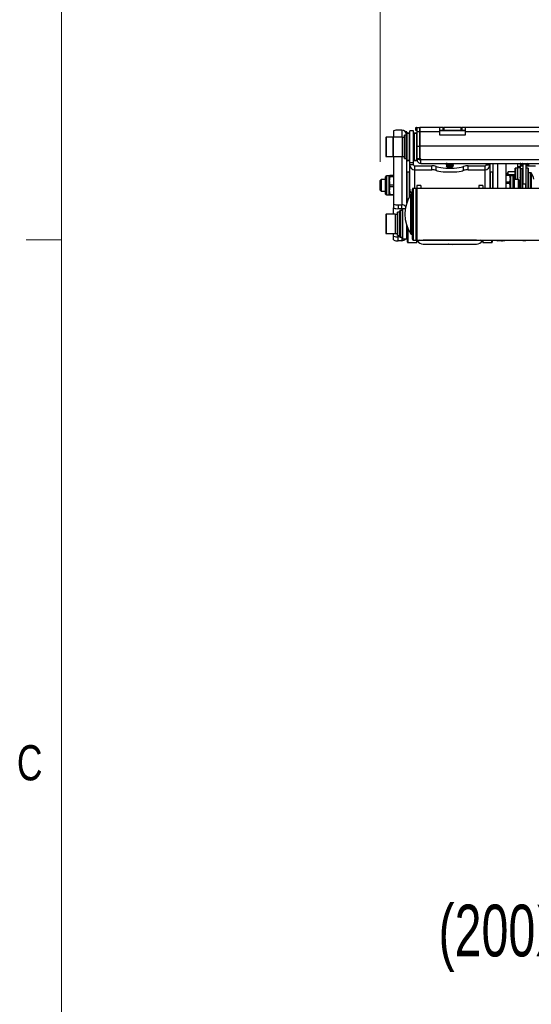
# Model space of a CAD drawing. Header units: inches. Extents: x 5 to 165, y 3 to 108.
# Tile 35 of 139: x 5 to 19, y 61 to 87. Entities that reach past the tile are written whole.
import ezdxf

# ---------------------------------------------------------------- set-up
doc = ezdxf.new("R2010")
doc.units = ezdxf.units.IN
doc.header["$LTSCALE"] = 10
doc.header["$MEASUREMENT"] = 0
doc.styles.add('SLDTEXTSTYLE0', font='TXT', dxfattribs={"width": 0.75})
doc.styles.add('SLDTEXTSTYLE2', font='TXT', dxfattribs={"width": 0.698276})
doc.dimstyles.new('SLDDIMSTYLE0', dxfattribs={"dimtxt": 1.377953, "dimasz": 1.56, "dimexe": 0, "dimexo": 0.0625, "dimgap": 0.344488, "dimtad": 0, "dimtih": 1, "dimtoh": 1, "dimrnd": 1e-09, "dimzin": 4, "dimdsep": 46, "dimtxsty": 'SLDTEXTSTYLE0', "dimsah": 1, "dimcen": 0.09, "dimadec": 0, "dimazin": 1, "dimtfac": 1, "dimtofl": 0, "dimtmove": 0, "dimatfit": 3, "dimfxl": 1, "dimfrac": 2, "dimtolj": 1, "dimtzin": 12, "dimarcsym": 0})

# ---------------------------------------------------------------- blocks, each defined once
blk = doc.blocks.new('_D_3')
at = {"color": 216, "linetype": 'Continuous', "lineweight": 18, "true_color": 0x800080}
for p, q in [((14.743, 83.696), (14.743, 92.565)), ((43.642, 83.696), (43.642, 92.565)), ((14.743, 91.315), (24.969, 91.315)), ((26.597, 91.304), (26.178, 91.304)), ((26.178, 91.304), (26.178, 89.117)), ((32.197, 91.304), (32.617, 91.304)), ((32.617, 91.304), (32.617, 89.117)), ((43.642, 91.315), (33.826, 91.315)), ((26.178, 89.117), (26.597, 89.117)), ((32.617, 89.117), (32.197, 89.117))]:
    blk.add_line(p, q, dxfattribs=at)
for points in [[(14.743, 91.315), (16.303, 91.055), (16.303, 91.575)], [(43.642, 91.315), (42.082, 91.575), (42.082, 91.055)]]:
    blk.add_solid(points, dxfattribs=at)
at = {"color": 216, "linetype": 'Continuous', "lineweight": 18, "true_color": 0x800080, "char_height": 1.378, "attachment_point": 1, "style": 'SLDTEXTSTYLE0'}
for s, insert in [('28.90', (27.106, 93.36)), ('734.03', (26.597, 90.893))]:
    blk.add_mtext(s, dxfattribs=dict(at, insert=insert))

msp = doc.modelspace()

# ---------------------------------------------------------------- linework, layer by layer
at = {"color": 7, "linetype": 'Continuous', "lineweight": 18}
for p, q in [((6.262516, 106.420732), (6.262516, 3.920732)), ((5.322708, 81.622008), (6.262516, 81.622008))]:
    msp.add_line(p, q, dxfattribs=at)
at = {"color": 7, "linetype": 'Continuous', "lineweight": 25}
for p, q in [((15.100673, 84.520345), (15.100673, 84.34952)), ((15.316673, 84.540361), (15.225673, 84.540361)), ((15.448673, 84.404364), (15.389673, 84.404364)), ((15.450673, 84.493614), (15.418894, 84.493614)), ((15.450673, 84.443114), (15.450673, 84.493614)), ((15.450673, 83.744114), (15.450673, 84.443114)), ((15.525673, 84.448114), (15.455673, 84.448114)), ((15.463673, 84.448114), (15.463673, 84.46357)), ((15.468717, 84.46857), (15.530673, 84.468029)), ((15.634673, 84.518614), (15.530673, 84.518614)), ((15.530673, 83.674098), (15.530673, 84.518614)), ((15.634673, 83.674098), (15.634673, 84.518614)), ((15.634673, 84.467122), (15.718717, 84.466388)), ((15.643673, 83.744114), (15.643673, 84.443114)), ((15.718673, 84.448114), (15.648673, 84.448114)), ((15.692673, 84.532614), (15.692673, 84.606614)), ((15.692673, 84.606614), (15.712673, 84.606614)), ((15.712673, 84.532614), (15.692673, 84.532614)), ((15.712673, 84.606614), (15.712673, 84.532614)), ((15.723673, 84.606614), (15.712673, 84.606614)), ((15.723673, 84.532614), (15.712673, 84.532614)), ((15.723673, 84.606614), (15.723673, 84.506614)), ((15.723673, 84.606614), (15.797673, 84.606614)), ((15.723673, 84.506614), (15.723673, 84.116614)), ((15.723673, 84.506614), (15.797673, 84.506614)), ((15.797673, 84.606614), (15.797673, 84.506614)), ((15.802673, 84.606614), (15.797673, 84.606614)), ((15.802673, 84.532614), (15.797673, 84.532614)), ((15.802673, 84.527565), (15.797673, 84.526193)), ((15.797673, 84.506614), (15.797673, 84.116614)), ((15.802673, 84.502614), (15.802673, 84.606614)), ((16.318673, 84.606614), (15.802673, 84.606614)), ((15.802673, 84.502614), (16.318673, 84.502614)), ((15.802673, 84.116614), (15.802673, 84.502614)), ((16.318673, 84.606614), (16.318673, 84.502614)), ((16.418673, 84.606614), (16.318673, 84.606614)), ((16.418673, 84.532614), (16.318673, 84.532614)), ((16.318673, 84.531614), (17.018673, 84.531614)), ((16.318673, 84.502614), (16.318673, 84.416614)), ((16.318673, 84.416614), (17.018673, 84.416614)), ((16.418673, 84.532614), (16.418673, 84.606614)), ((16.418673, 84.606614), (16.438673, 84.606614)), ((16.438673, 84.532614), (16.418673, 84.532614)), ((16.438673, 84.606614), (16.438673, 84.532614)), ((16.898673, 84.606614), (16.438673, 84.606614)), ((16.898673, 84.532614), (16.438673, 84.532614)), ((16.898673, 84.532614), (16.898673, 84.606614)), ((16.898673, 84.606614), (16.918673, 84.606614)), ((16.918673, 84.532614), (16.898673, 84.532614)), ((16.918673, 84.606614), (16.918673, 84.532614)), ((17.018673, 84.606614), (16.918673, 84.606614)), ((17.018673, 84.532614), (16.918673, 84.532614)), ((17.018673, 84.502614), (17.018673, 84.606614)), ((19.318673, 84.606614), (17.018673, 84.606614)), ((17.018673, 84.416614), (17.018673, 84.502614)), ((17.018673, 84.502614), (19.318673, 84.502614)), ((14.895799, 84.33952), (14.895799, 83.847709)), ((15.089799, 84.34952), (14.905799, 84.34952)), ((15.079799, 84.33952), (15.079799, 83.887933)), ((15.325862, 84.34952), (15.089799, 84.34952)), ((15.325862, 84.34952), (15.325862, 83.879569)), ((15.385673, 84.345583), (15.327862, 84.345583)), ((15.387673, 84.011847), (15.387673, 84.402364)), ((15.643673, 84.251095), (15.634673, 84.251095)), ((15.797673, 84.311468), (15.802673, 84.311425)), ((15.802673, 84.251095), (15.797673, 84.251095)), ((15.079799, 83.887933), (15.079799, 83.847709)), ((15.325862, 83.879569), (15.325862, 83.837709)), ((15.387673, 83.784864), (15.387673, 84.011847)), ((15.634673, 83.936134), (15.643673, 83.936134)), ((15.723673, 84.116614), (15.797673, 84.116614)), ((15.723673, 84.116614), (15.723673, 83.781323)), ((15.797673, 84.116614), (15.797673, 83.781323)), ((15.797673, 83.936134), (15.802673, 83.936134)), ((15.802673, 83.780614), (15.802673, 84.116614)), ((42.582673, 84.116614), (15.802673, 84.116614)), ((14.905799, 83.837709), (15.089799, 83.837709)), ((15.089799, 83.837709), (15.325862, 83.837709)), ((15.100673, 83.837709), (15.100673, 82.572793)), ((15.327862, 83.841646), (15.385673, 83.841646)), ((15.389673, 83.782864), (15.448673, 83.782864)), ((15.450673, 82.60358), (15.450673, 83.744114)), ((15.455673, 83.739114), (15.525673, 83.739114)), ((15.463673, 83.723658), (15.463673, 83.739114)), ((15.530673, 83.719199), (15.468717, 83.718658)), ((15.634673, 83.674098), (15.530673, 83.674098)), ((15.530673, 83.618054), (15.530673, 83.674098)), ((15.634673, 83.618054), (15.530673, 83.618054)), ((15.530673, 82.969548), (15.530673, 83.618054)), ((15.718717, 83.72084), (15.634673, 83.720106)), ((15.634673, 83.618054), (15.634673, 83.674098)), ((15.648673, 83.739114), (15.718673, 83.739114)), ((15.723673, 83.781323), (15.797673, 83.781323)), ((15.723673, 83.781323), (15.723673, 83.770614)), ((15.723673, 83.770614), (15.797673, 83.770614)), ((15.723673, 83.770614), (15.723673, 83.760614)), ((15.797673, 83.760614), (15.723673, 83.760614)), ((15.723673, 83.760614), (15.723673, 83.744114)), ((15.723673, 83.744114), (15.723673, 83.72584)), ((15.802673, 83.875804), (15.797673, 83.87576)), ((15.797673, 83.781323), (15.797673, 83.770614)), ((15.797673, 83.770614), (15.797673, 83.760614)), ((15.827673, 83.780614), (15.802673, 83.780614)), ((15.825512, 83.760614), (15.825512, 83.780614)), ((15.827673, 83.780614), (15.825512, 83.780614)), ((15.825512, 83.760614), (42.559835, 83.760614)), ((15.827673, 83.656614), (42.557673, 83.656614)), ((16.499248, 83.652563), (16.499248, 83.647981)), ((16.499248, 83.620876), (16.499248, 83.616277)), ((16.505828, 83.656614), (16.499635, 83.653023)), ((16.696099, 83.632129), (16.696099, 83.636712)), ((17.560673, 83.656614), (17.560673, 83.618054)), ((17.560673, 83.618054), (17.664673, 83.618054)), ((17.664673, 83.656614), (17.664673, 83.618054)), ((17.664673, 83.618054), (17.664673, 82.989014)), ((17.744673, 83.656614), (17.744673, 82.989014)), ((18.094673, 82.989014), (18.094673, 83.656614)), ((18.398673, 83.656614), (18.398673, 83.568071)), ((18.472673, 83.656614), (18.472673, 83.568071)), ((18.542673, 83.634411), (18.542673, 83.656614)), ((18.616673, 83.634411), (18.542673, 83.634411)), ((18.542673, 83.634411), (18.542673, 83.105106)), ((18.616673, 83.634411), (18.616673, 83.657418)), ((18.616673, 83.634411), (18.616673, 83.105106)), ((18.626578, 83.635835), (18.618401, 83.631934)), ((15.525673, 83.423314), (15.455673, 83.423314)), ((15.664673, 83.485783), (15.664673, 83.588441)), ((15.664673, 83.588441), (16.115202, 83.588441)), ((15.664673, 83.485783), (16.115202, 83.485783)), ((16.115202, 83.485783), (16.115202, 83.588441)), ((16.236238, 83.470768), (16.236238, 83.573426)), ((16.501379, 83.589681), (16.513371, 83.576362)), ((16.588717, 83.592047), (16.514968, 83.592047)), ((16.515206, 83.575103), (16.523167, 83.570479)), ((16.520044, 83.568951), (16.531152, 83.556614)), ((16.664195, 83.556614), (16.531152, 83.556614)), ((16.664195, 83.556614), (16.685004, 83.579726)), ((16.696099, 83.600439), (16.696099, 83.605026)), ((16.963109, 83.470768), (16.963109, 83.573426)), ((17.084145, 83.485783), (17.084145, 83.588441)), ((17.084145, 83.588441), (17.530673, 83.588441)), ((17.084145, 83.485783), (17.530673, 83.485783)), ((17.530673, 83.588441), (17.530673, 83.485783)), ((17.739673, 83.423314), (17.669673, 83.423314)), ((18.119988, 83.387764), (18.094673, 83.387764)), ((18.145196, 83.420679), (18.139673, 83.411114)), ((18.139673, 83.40807), (18.139673, 83.411114)), ((18.139673, 83.40807), (18.139673, 83.387379)), ((18.139673, 83.346952), (18.139673, 83.387379)), ((18.326305, 83.434545), (18.155551, 83.434545)), ((18.155551, 83.346952), (18.155551, 83.360904)), ((18.155551, 83.360904), (18.326305, 83.360904)), ((18.326305, 83.339472), (18.326305, 83.360904)), ((18.333673, 83.411114), (18.331273, 83.420072)), ((18.333673, 83.520297), (18.333673, 83.529614)), ((18.333673, 83.226295), (18.333673, 83.520297)), ((18.396673, 83.531614), (18.335673, 83.531614)), ((18.398673, 83.568071), (18.472673, 83.568071)), ((18.398673, 83.568071), (18.398673, 83.532614)), ((18.472673, 83.532614), (18.398673, 83.532614)), ((18.398673, 83.532614), (18.398673, 83.226295)), ((18.472673, 83.568071), (18.472673, 83.532614)), ((18.472673, 83.532614), (18.472673, 82.989014)), ((18.483673, 82.989014), (18.483673, 83.501114)), ((18.537673, 83.506114), (18.488673, 83.506114)), ((18.542673, 83.582614), (18.502673, 83.582614)), ((18.877673, 83.582614), (18.616673, 83.582614)), ((18.679673, 83.531614), (18.618673, 83.531614)), ((18.681673, 83.529614), (18.681673, 83.512141)), ((18.681673, 83.512141), (18.681673, 82.989014)), ((18.681908, 83.396019), (18.681673, 83.396019)), ((18.756426, 83.403864), (18.691673, 83.403864)), ((14.773272, 83.226295), (14.743272, 83.196295)), ((14.743272, 82.941334), (14.743272, 83.196295)), ((14.888713, 83.226295), (14.773272, 83.226295)), ((14.773272, 83.226295), (14.773272, 82.913366)), ((14.888713, 82.863294), (14.888713, 83.301098)), ((14.987138, 83.320783), (14.908398, 83.320783)), ((15.002822, 83.329224), (14.987138, 83.324527)), ((14.987138, 83.188068), (14.987138, 83.324527)), ((14.987138, 82.932355), (14.987138, 83.188068)), ((15.100673, 83.329224), (15.002822, 83.329224)), ((15.002822, 83.295128), (15.002822, 83.31983)), ((15.002822, 83.31983), (15.100673, 83.31983)), ((15.100673, 83.295128), (15.002822, 83.295128)), ((18.094673, 83.346952), (18.192525, 83.346952)), ((18.192525, 83.334645), (18.094673, 83.334645)), ((18.094673, 83.162314), (18.192525, 83.162314)), ((18.192525, 83.117485), (18.094673, 83.117485)), ((18.192525, 83.346952), (18.192525, 83.334645)), ((18.192525, 83.346952), (18.202099, 83.332954)), ((18.192525, 83.162314), (18.208209, 83.24848)), ((18.192525, 83.162314), (18.192525, 83.117485)), ((18.326305, 83.339472), (18.197641, 83.339472)), ((18.208209, 83.32472), (18.203283, 83.333252)), ((18.208209, 83.32472), (18.208209, 83.24848)), ((18.286949, 83.320783), (18.208209, 83.320783)), ((18.208209, 83.24848), (18.208209, 83.000831)), ((18.306634, 83.301098), (18.306634, 83.127342)), ((18.422075, 83.226295), (18.306634, 83.226295)), ((18.306634, 83.127342), (18.306634, 82.989014)), ((18.452075, 83.196295), (18.422075, 83.226295)), ((18.422075, 83.094031), (18.422075, 83.226295)), ((18.422075, 82.989014), (18.422075, 83.094031)), ((18.452075, 83.196295), (18.452075, 83.089227)), ((18.616673, 83.105106), (18.542673, 83.105106)), ((18.542673, 82.989014), (18.542673, 83.105106)), ((18.616673, 82.989014), (18.616673, 83.105106)), ((14.743272, 82.941334), (14.773272, 82.911334)), ((14.773272, 82.913366), (14.773272, 82.911334)), ((14.773272, 82.911334), (14.888713, 82.911334)), ((14.888713, 82.836531), (14.888713, 82.863294)), ((14.987138, 82.813102), (14.987138, 82.932355)), ((15.002822, 83.034719), (15.002822, 83.081008)), ((15.002822, 83.081008), (15.100673, 83.081008)), ((15.100673, 83.034719), (15.002822, 83.034719)), ((15.530673, 82.784294), (15.530673, 82.969548)), ((15.582673, 82.836514), (15.573537, 82.836514)), ((15.602673, 82.875061), (15.602673, 82.969014)), ((15.602673, 81.634014), (15.602673, 82.875061)), ((15.702673, 82.989014), (15.622673, 82.989014)), ((15.826673, 83.065518), (15.722673, 83.065518)), ((15.722673, 83.065518), (15.722673, 82.989014)), ((22.293381, 82.989014), (15.722673, 82.989014)), ((15.722673, 82.989014), (15.722673, 81.614014)), ((15.826673, 83.065518), (15.826673, 82.989014)), ((17.472673, 83.065518), (17.368673, 83.065518)), ((17.368673, 83.065518), (17.368673, 82.989014)), ((17.472673, 83.065518), (17.472673, 82.989014)), ((18.207372, 82.989014), (18.208209, 83.000831)), ((18.208209, 83.000831), (18.208209, 82.989014)), ((18.452075, 83.089227), (18.452075, 82.989014)), ((18.472673, 83.04519), (18.476727, 83.038219)), ((18.477528, 83.037614), (18.483673, 83.037614)), ((14.908398, 82.816846), (14.987138, 82.816846)), ((15.002822, 82.808405), (14.987138, 82.813102)), ((15.002822, 82.829992), (15.100673, 82.829992)), ((15.002822, 82.808405), (15.002822, 82.829992)), ((15.100673, 82.808405), (15.002822, 82.808405)), ((15.100673, 82.572793), (15.100673, 82.470135)), ((15.455673, 82.714314), (15.494429, 82.714314)), ((15.100673, 82.29992), (15.100673, 82.470135)), ((15.203673, 81.735264), (15.203673, 82.352764)), ((15.264673, 82.354764), (15.205673, 82.354764)), ((15.225673, 82.552777), (15.225673, 82.450119)), ((15.225673, 82.552777), (15.316673, 82.552777)), ((15.225673, 82.450119), (15.316673, 82.450119)), ((15.266673, 82.216812), (15.266673, 82.393514)), ((15.341673, 82.398514), (15.271673, 82.398514)), ((15.316673, 82.450119), (15.316673, 82.552777)), ((15.413149, 82.444014), (15.346673, 82.444014)), ((15.346673, 81.644014), (15.346673, 82.444014)), ((14.895799, 82.28992), (14.895799, 82.222552)), ((14.895799, 82.222552), (14.895799, 81.798109)), ((15.141862, 82.29992), (14.905799, 82.29992)), ((15.141862, 82.29992), (15.141862, 82.229812)), ((15.141862, 82.229812), (15.141862, 81.788109)), ((15.201673, 82.295983), (15.143862, 82.295983)), ((15.266673, 81.694514), (15.266673, 82.216812)), ((14.905799, 81.788109), (15.141862, 81.788109)), ((15.100673, 81.719941), (15.100673, 81.788109)), ((15.143862, 81.792046), (15.201673, 81.792046)), ((15.450673, 81.644014), (15.450673, 81.999449)), ((15.450673, 81.886534), (15.472673, 81.886534)), ((15.472673, 81.782819), (15.472673, 81.938853)), ((15.472673, 81.556014), (15.472673, 81.782819)), ((15.100673, 81.617283), (15.100673, 81.719941)), ((15.205673, 81.733264), (15.264673, 81.733264)), ((15.266673, 81.699926), (15.225673, 81.699926)), ((15.225673, 81.597267), (15.225673, 81.699926)), ((15.316673, 81.597267), (15.225673, 81.597267)), ((15.271673, 81.689514), (15.341673, 81.689514)), ((15.346673, 81.644014), (15.450673, 81.644014)), ((15.455673, 81.689514), (15.472673, 81.689514)), ((15.477673, 81.551014), (15.717673, 81.551014)), ((15.573537, 81.766514), (15.582673, 81.766514)), ((15.622673, 81.614014), (15.702673, 81.614014)), ((15.722673, 81.614014), (22.293381, 81.614014)), ((15.722673, 81.614014), (15.722673, 81.556014)), ((15.778903, 81.614014), (15.74005, 81.594546)), ((17.308673, 81.608014), (15.886673, 81.608014)), ((16.499248, 81.611962), (16.499248, 81.608014)), ((16.502427, 81.614014), (16.49963, 81.612392)), ((16.666747, 81.608014), (16.67206, 81.609119)), ((16.672125, 81.609079), (16.680627, 81.614014)), ((16.675954, 81.608014), (16.673123, 81.609658)), ((17.455297, 81.594546), (17.416443, 81.614014)), ((17.472673, 81.556014), (17.472673, 81.614014)), ((17.477673, 81.551014), (17.717673, 81.551014)), ((17.722673, 81.614014), (17.722673, 81.556014)), ((17.969673, 81.597267), (17.878673, 81.597267)), ((18.542673, 81.605573), (18.542673, 81.614014)), ((18.542673, 81.605573), (18.616673, 81.605573)), ((18.616673, 81.614014), (18.616673, 81.605573)), ((15.886673, 81.504014), (17.308673, 81.504014)), ((16.522148, 81.504014), (16.531152, 81.494014)), ((16.664195, 81.494014), (16.531152, 81.494014)), ((16.564783, 81.504014), (16.552323, 81.503378)), ((16.664195, 81.494014), (16.673199, 81.504014))]:
    msp.add_line(p, q, dxfattribs=at)
at = {"color": 8, "linetype": 'Continuous', "lineweight": 25}
for p, q in [((15.316673, 84.540361), (15.316673, 84.34952)), ((15.389673, 84.404364), (15.389673, 84.011317)), ((15.448673, 83.782864), (15.448673, 84.404364)), ((15.455673, 84.448114), (15.455673, 83.739114)), ((15.525673, 84.180164), (15.525673, 84.448114)), ((15.643673, 84.437045), (15.634673, 84.437123)), ((15.648673, 84.448114), (15.648673, 83.739114)), ((15.718673, 84.250785), (15.718673, 84.448114)), ((14.905799, 84.34952), (14.905799, 83.837709)), ((15.089799, 84.34952), (15.089799, 83.879569)), ((15.327862, 84.345583), (15.327862, 83.882862)), ((15.385673, 84.345583), (15.385673, 83.882862)), ((15.525673, 83.739114), (15.525673, 84.180164)), ((15.718673, 83.739114), (15.718673, 84.250785)), ((15.802673, 84.281426), (15.797673, 84.28147)), ((15.089799, 83.879569), (15.089799, 83.837709)), ((15.327862, 83.882862), (15.327862, 83.841646)), ((15.385673, 83.882862), (15.385673, 83.841646)), ((15.389673, 84.011317), (15.389673, 83.782864)), ((15.797673, 83.905759), (15.802673, 83.905802)), ((15.316673, 83.837709), (15.316673, 82.552777)), ((15.634673, 83.750105), (15.643673, 83.750184)), ((17.878673, 82.989014), (17.878673, 83.656614)), ((18.502673, 83.641129), (18.502673, 83.582614)), ((15.455673, 83.423314), (15.455673, 83.238465)), ((15.525673, 82.77542), (15.525673, 83.423314)), ((15.664673, 82.989014), (15.664673, 83.485783)), ((17.530673, 83.485783), (17.530673, 82.989014)), ((17.669673, 83.423314), (17.669673, 82.989014)), ((17.739673, 82.989014), (17.739673, 83.423314)), ((18.119988, 83.346952), (18.119988, 83.387764)), ((18.335673, 83.531614), (18.335673, 83.522246)), ((18.335673, 83.522246), (18.335673, 83.226295)), ((18.396673, 83.226295), (18.396673, 83.531614)), ((18.488673, 83.506114), (18.488673, 83.024667)), ((18.537673, 82.989014), (18.537673, 83.506114)), ((18.618673, 83.531614), (18.618673, 82.989014)), ((18.679673, 83.514045), (18.679673, 83.531614)), ((18.679673, 82.989014), (18.679673, 83.514045)), ((18.691673, 83.403864), (18.691673, 82.989014)), ((18.756426, 82.989014), (18.756426, 83.403864)), ((18.764685, 83.399503), (18.764685, 82.989014)), ((14.908398, 83.320783), (14.908398, 82.845877)), ((15.455673, 83.238465), (15.455673, 82.714314)), ((18.286949, 83.132302), (18.286949, 83.320783)), ((18.286949, 82.989014), (18.286949, 83.132302)), ((14.908398, 82.845877), (14.908398, 82.816846)), ((15.573537, 82.836514), (15.573537, 82.761211)), ((15.582673, 82.761211), (15.582673, 82.836514)), ((15.622673, 82.989014), (15.622673, 82.892246)), ((15.622673, 82.892246), (15.622673, 81.614014)), ((15.702673, 81.614014), (15.702673, 82.989014)), ((18.488673, 83.024667), (18.488673, 82.989014)), ((15.556699, 82.753298), (15.556699, 82.827306)), ((15.556699, 81.775723), (15.556699, 82.753298)), ((15.573537, 82.761211), (15.573537, 81.766514)), ((15.582673, 81.766514), (15.582673, 82.761211)), ((15.205673, 82.354764), (15.205673, 81.733264)), ((15.264673, 82.278037), (15.264673, 82.354764)), ((15.271673, 82.398514), (15.271673, 82.219284)), ((15.316673, 82.450119), (15.316673, 82.398514)), ((15.341673, 81.689514), (15.341673, 82.398514)), ((14.905799, 82.29992), (14.905799, 82.229812)), ((14.905799, 82.229812), (14.905799, 81.788109)), ((15.143862, 82.295983), (15.143862, 82.226954)), ((15.143862, 82.226954), (15.143862, 81.792046)), ((15.201673, 82.295983), (15.201673, 82.226954)), ((15.201673, 82.226954), (15.201673, 81.792046)), ((15.264673, 81.733264), (15.264673, 82.278037)), ((15.271673, 82.219284), (15.271673, 81.689514)), ((15.455673, 81.886534), (15.455673, 81.689514)), ((15.477673, 81.926624), (15.477673, 81.780143)), ((15.316673, 81.689514), (15.316673, 81.597267)), ((15.477673, 81.780143), (15.477673, 81.551014)), ((15.717673, 81.551014), (15.717673, 81.620785)), ((17.477673, 81.614014), (17.477673, 81.551014)), ((17.717673, 81.551014), (17.717673, 81.614014)), ((17.878673, 81.614014), (17.878673, 81.597267)), ((17.969673, 81.597267), (17.969673, 81.614014))]:
    msp.add_line(p, q, dxfattribs=at)
at = {"color": 7, "linetype": 'Continuous', "lineweight": 25, "flags": 128}
for points in [[(18.4917, 83.656034), (18.482384, 83.654616), (18.472673, 83.652193)], [(16.236238, 83.573426), (16.262575, 83.562012), (16.30273, 83.551681), (16.355059, 83.542857), (16.417414, 83.535902), (16.487241, 83.5311), (16.561677, 83.528649), (16.63767, 83.528649), (16.712106, 83.5311), (16.781933, 83.535902), (16.844288, 83.542857), (16.896616, 83.551681), (16.936772, 83.562012), (16.963109, 83.573426)], [(16.236238, 83.470768), (16.262575, 83.459354), (16.30273, 83.449023), (16.355059, 83.440199), (16.417414, 83.433244), (16.487241, 83.428442), (16.561677, 83.425991), (16.63767, 83.425991), (16.712106, 83.428442), (16.781933, 83.433244), (16.844288, 83.440199), (16.896616, 83.449023), (16.936772, 83.459354), (16.963109, 83.470768)]]:
    msp.add_lwpolyline(points, dxfattribs=at)
at = {"color": 7, "linetype": 'Continuous', "lineweight": 25}
for centre, radius, start, end in [((15.195225, 84.330189), 0.212366, 81.7565961, 116.4379239), ((15.317532, 84.40722), 0.133144, 0.3744621, 90.3696302), ((15.389673, 84.402364), 0.002, 90, 180), ((15.448673, 84.402364), 0.002, 0, 90), ((15.455673, 84.443114), 0.005, 90, 180), ((15.468673, 84.46357), 0.005, 89.5, 180), ((15.525673, 84.443114), 0.005, 0, 90), ((15.648673, 84.443114), 0.005, 90, 180), ((15.718673, 84.443114), 0.005, 0, 90), ((15.718673, 84.461389), 0.005, 360, 89.5), ((15.827673, 84.426614), 0.03, 146.4426902, 180), ((14.905799, 84.33952), 0.01, 90, 180), ((15.089799, 84.33952), 0.01, 90, 180), ((15.327862, 84.347583), 0.002, 180, 270), ((15.385673, 84.343583), 0.002, 0, 90), ((14.905799, 83.847709), 0.01, 180, 270), ((15.089799, 83.847709), 0.01, 180, 270), ((15.327862, 83.839646), 0.002, 90, 180), ((15.385673, 83.843646), 0.002, 270, 360), ((15.389673, 83.784864), 0.002, 180, 270), ((15.448673, 83.784864), 0.002, 270, 360), ((15.455673, 83.744114), 0.005, 180, 270), ((15.468673, 83.723658), 0.005, 180, 270.5), ((15.525673, 83.744114), 0.005, 270, 360), ((15.663815, 83.618925), 0.133144, 180.3744621, 270.3696302), ((15.664481, 83.618249), 0.029808, 180.3744621, 270.3696302), ((15.648673, 83.744114), 0.005, 180, 270), ((15.718673, 83.744114), 0.005, 270, 360), ((15.718673, 83.72584), 0.005, 270.5, 0), ((17.531532, 83.618925), 0.133144, 269.6303698, 359.6255379), ((17.530866, 83.618249), 0.029808, 269.6303698, 359.6255379), ((15.455673, 83.418314), 0.005, 90, 180), ((15.525673, 83.418314), 0.005, 0, 90), ((16.135701, 83.258348), 0.33073, 72.3029744, 93.5536701), ((16.135701, 83.15569), 0.33073, 72.3029744, 93.5536701), ((17.063646, 83.258348), 0.33073, 86.4463299, 107.6970256), ((17.063646, 83.15569), 0.33073, 86.4463299, 107.6970256), ((17.669673, 83.418314), 0.005, 90, 180), ((17.739673, 83.418314), 0.005, 0, 90), ((18.119988, 83.407449), 0.019685, 270, 0), ((18.335673, 83.529614), 0.002, 90, 180), ((18.396673, 83.529614), 0.002, 0, 90), ((18.502673, 83.552614), 0.03, 90, 180), ((18.488673, 83.501114), 0.005, 90, 180), ((18.537673, 83.501114), 0.005, 0, 90), ((18.618673, 83.529614), 0.002, 90, 180), ((18.679673, 83.529614), 0.002, 0, 90), ((18.691673, 83.393864), 0.01, 90, 180), ((18.756426, 83.393864), 0.01, 34.3213174, 90), ((18.351741, 83.117586), 0.5, 14.0123046, 34.3213174), ((14.908398, 83.301098), 0.019685, 90, 180), ((18.286949, 83.301098), 0.019685, 0, 90), ((14.908398, 82.836531), 0.019685, 180, 270), ((15.662822, 82.969956), 0.132149, 180.1766572, 242.7265149), ((15.573537, 82.816514), 0.02, 90, 147.34522), ((15.582673, 82.856514), 0.02, 270, 0), ((15.622673, 82.969014), 0.02, 90, 180), ((15.702673, 82.969014), 0.02, 0, 90), ((15.195225, 82.762949), 0.212366, 243.5620761, 278.2434039), ((16.377127, 82.301514), 0.974453, 147.34522, 212.65478), ((15.455673, 82.719314), 0.005, 180, 270), ((15.195225, 82.660291), 0.212366, 243.5620761, 278.2434039), ((15.205673, 82.352764), 0.002, 90, 180), ((15.264673, 82.352764), 0.002, 0, 90), ((15.271673, 82.393514), 0.005, 90, 180), ((15.316907, 82.418188), 0.134589, 37.8050769, 90.0993075), ((15.316866, 82.420311), 0.029808, 0.3744621, 90.3696302), ((15.341673, 82.393514), 0.005, 0, 90), ((14.905799, 82.28992), 0.01, 90, 180), ((15.143862, 82.297983), 0.002, 180, 270), ((15.201673, 82.293983), 0.002, 0, 90), ((14.905799, 81.798109), 0.01, 180, 270), ((15.143862, 81.790046), 0.002, 90, 180), ((15.201673, 81.794046), 0.002, 270, 360), ((15.195225, 81.910097), 0.212366, 243.5620761, 278.2434039), ((15.195225, 81.807439), 0.212366, 243.5620761, 278.2434039), ((15.205673, 81.735264), 0.002, 180, 270), ((15.264673, 81.735264), 0.002, 270, 360), ((15.271673, 81.694514), 0.005, 180, 270), ((15.316926, 81.731852), 0.134585, 269.892511, 319.2577343), ((15.341673, 81.694514), 0.005, 270, 360), ((15.455673, 81.694514), 0.005, 180, 270), ((15.477673, 81.556014), 0.005, 180, 270), ((15.573537, 81.786514), 0.02, 212.65478, 270), ((15.582673, 81.746514), 0.02, 360, 90), ((15.622673, 81.634014), 0.02, 180, 270), ((15.702673, 81.634014), 0.02, 270, 360), ((15.717673, 81.556014), 0.005, 270, 360), ((15.886673, 81.668014), 0.164, 206.6138919, 270), ((15.886673, 81.668014), 0.06, 244.1580672, 270), ((17.308673, 81.668014), 0.06, 270, 295.8419328), ((17.308673, 81.668014), 0.164, 270, 333.3859268), ((17.477673, 81.556014), 0.005, 180, 270), ((17.717673, 81.556014), 0.005, 270, 360), ((17.878622, 81.732599), 0.135331, 241.1936735, 270.0217432), ((17.99665, 81.861054), 0.265162, 264.1608581, 291.3057514)]:
    msp.add_arc(centre, radius, start, end, dxfattribs=at)
at = {"color": 8, "linetype": 'Continuous', "lineweight": 25}
for centre, major_axis, start_param, end_param in [((15.468673, 84.438569), (0.000044, 0.030001), 5.036169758, 6.283174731), ((15.718673, 84.436388), (0.000044, 0.030001), 5.120347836, 6.283174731), ((15.468673, 83.748659), (-0.000044, 0.030001), 3.14160323, 4.388608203)]:
    msp.add_ellipse(centre, major_axis=major_axis, ratio=0.00145429, start_param=start_param, end_param=end_param, dxfattribs=at)
at = {"color": 7, "linetype": 'Continuous', "lineweight": 25}
msp.add_ellipse((15.718673, 83.750841), major_axis=(-0.000044, 0.030001), ratio=0.00145429, start_param=3.14160323, end_param=4.712323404, dxfattribs=at)
for points in [[(15.723673, 83.760614), (15.725237, 83.746986), (15.728363, 83.719731), (15.752413, 83.685354), (15.78679, 83.661304), (15.814046, 83.658177), (15.827673, 83.656614)], [(15.797673, 83.760614), (15.798124, 83.756683), (15.799026, 83.748821), (15.805964, 83.738905), (15.81588, 83.731967), (15.823742, 83.731065), (15.827673, 83.730614)], [(15.827673, 83.656614), (15.827493, 83.658177), (15.827133, 83.661304), (15.826593, 83.685354), (15.826053, 83.719731), (15.825692, 83.746986), (15.825512, 83.760614)]]:
    msp.add_open_spline(points, degree=3, dxfattribs=at)
for points, knots in [([(16.695019, 83.636712), (16.69534, 83.636563), (16.696888, 83.635846), (16.688462, 83.634522), (16.670245, 83.6329), (16.642964, 83.631097), (16.610794, 83.629499), (16.577063, 83.627706), (16.545763, 83.626061), (16.51999, 83.624341), (16.504267, 83.622596), (16.49754, 83.6215), (16.499383, 83.620898), (16.49945, 83.620876)], [0, 0, 0, 0, 0.028090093, 0.135627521, 0.243172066, 0.350704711, 0.458258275, 0.565790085, 0.673341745, 0.780875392, 0.888414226, 0.995957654, 1, 1, 1, 1]), ([(16.500929, 83.647504), (16.500232, 83.647706), (16.497528, 83.648492), (16.504348, 83.649759), (16.520848, 83.65151), (16.546744, 83.653218), (16.578211, 83.654877), (16.600357, 83.656037), (16.611376, 83.656614)], [0, 0, 0, 0, 0.065027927, 0.252401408, 0.439739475, 0.627096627, 0.814443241, 1, 1, 1, 1]), ([(16.523228, 83.635022), (16.519299, 83.632739), (16.511437, 83.628171), (16.50357, 83.623611), (16.499635, 83.621329)], [0, 0, 0, 0, 0.499731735, 1, 1, 1, 1]), ([(16.499655, 83.647511), (16.503594, 83.645227), (16.51111, 83.640869), (16.518624, 83.636503), (16.5222, 83.634424)], [0, 0, 0, 0, 0.52402457, 1, 1, 1, 1]), ([(16.499993, 83.615846), (16.499893, 83.61638), (16.499684, 83.617491), (16.513121, 83.619084), (16.535508, 83.620882), (16.56518, 83.622479), (16.598459, 83.624279), (16.63164, 83.625911), (16.661096, 83.627648), (16.682925, 83.629372), (16.695109, 83.630814), (16.694879, 83.631764), (16.69479, 83.632129)], [0, 0, 0, 0, 0.096815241, 0.201503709, 0.306183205, 0.410882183, 0.51556066, 0.620259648, 0.724939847, 0.829628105, 0.934315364, 1, 1, 1, 1]), ([(16.529483, 83.656614), (16.522702, 83.656064), (16.508673, 83.654924), (16.499308, 83.653655), (16.500319, 83.652817), (16.500627, 83.652563)], [0, 0, 0, 0, 0.394209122, 0.815631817, 1, 1, 1, 1]), ([(16.524077, 83.633872), (16.523615, 83.633977), (16.519699, 83.634863), (16.527625, 83.636474), (16.548113, 83.638924), (16.580769, 83.641188), (16.616438, 83.643593), (16.648665, 83.645938), (16.668373, 83.648229), (16.675857, 83.649925), (16.671997, 83.65075), (16.671771, 83.650798)], [0, 0, 0, 0, 0.0184547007, 0.1566023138, 0.2966712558, 0.434638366, 0.5742221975, 0.713039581, 0.8513298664, 0.9913275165, 1, 1, 1, 1]), ([(16.525121, 83.602151), (16.52416, 83.602652), (16.521671, 83.603949), (16.535962, 83.60596), (16.562994, 83.6083), (16.598031, 83.610707), (16.633066, 83.612971), (16.659852, 83.615418), (16.673792, 83.617397), (16.671193, 83.618659), (16.670209, 83.619138)], [0, 0, 0, 0, 0.086674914, 0.224400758, 0.362622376, 0.501640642, 0.639028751, 0.778510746, 0.916092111, 1, 1, 1, 1]), ([(16.672119, 83.617981), (16.676045, 83.620262), (16.6839, 83.624827), (16.691761, 83.629385), (16.695694, 83.631665)], [0, 0, 0, 0, 0.499776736, 1, 1, 1, 1]), ([(16.672179, 83.64971), (16.676106, 83.651993), (16.680068, 83.654295), (16.684031, 83.656594), (16.684065, 83.656614)], [0, 0, 0, 0, 0.99136803, 1, 1, 1, 1]), ([(16.695708, 83.637178), (16.691774, 83.639459), (16.684251, 83.64382), (16.676732, 83.648188), (16.673146, 83.650272)], [0, 0, 0, 0, 0.52297356, 1, 1, 1, 1]), ([(16.695708, 83.605485), (16.691774, 83.607766), (16.684251, 83.612127), (16.676733, 83.616495), (16.673147, 83.618578)], [0, 0, 0, 0, 0.523007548, 1, 1, 1, 1]), ([(18.497866, 83.653975), (18.502178, 83.6453), (18.510787, 83.62798), (18.527699, 83.611732), (18.539662, 83.606651), (18.542673, 83.605372)], [0, 0, 0, 0, 0.428818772, 0.856236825, 1, 1, 1, 1]), ([(18.542673, 83.644211), (18.538962, 83.647079), (18.535018, 83.650127), (18.533104, 83.654568), (18.532991, 83.65483)], [0, 0, 0, 0, 0.9410040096, 1, 1, 1, 1]), ([(18.618153, 83.642495), (18.625759, 83.636428), (18.642002, 83.623471), (18.662308, 83.608404), (18.673668, 83.601083), (18.679367, 83.598043), (18.685074, 83.596736), (18.690434, 83.597057), (18.695842, 83.599319), (18.700325, 83.603671), (18.702708, 83.609059), (18.703111, 83.614136), (18.702336, 83.618173), (18.701028, 83.621314), (18.699167, 83.62438), (18.695198, 83.629355), (18.685935, 83.63874), (18.671713, 83.651737), (18.662815, 83.659536), (18.661171, 83.660977)], [0, 0, 0, 0, 0.11913833, 0.254404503, 0.392299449, 0.451275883, 0.476775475, 0.499193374, 0.523918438, 0.549683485, 0.575081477, 0.595871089, 0.614778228, 0.6336172, 0.657629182, 0.705923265, 0.841710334, 0.9707523, 1, 1, 1, 1]), ([(18.691254, 83.628039), (18.691268, 83.628034), (18.691529, 83.627931), (18.689918, 83.628691), (18.685157, 83.631714), (18.673138, 83.640201), (18.660781, 83.64941), (18.652376, 83.656147), (18.651794, 83.656614)], [0, 0, 0, 0, 0.006217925, 0.112965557, 0.304629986, 0.60473233, 0.972606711, 1, 1, 1, 1]), ([(18.678924, 83.644952), (18.682518, 83.646767), (18.688076, 83.649574), (18.691318, 83.654777), (18.692464, 83.656614)], [0, 0, 0, 0, 0.646734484, 1, 1, 1, 1]), ([(16.499602, 83.615849), (16.50354, 83.613566), (16.511073, 83.609197), (16.518605, 83.604821), (16.5222, 83.602732)], [0, 0, 0, 0, 0.522699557, 1, 1, 1, 1]), ([(16.523228, 83.603329), (16.5193, 83.601047), (16.51144, 83.596481), (16.503575, 83.591921), (16.499641, 83.58964)], [0, 0, 0, 0, 0.499744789, 1, 1, 1, 1]), ([(16.514968, 83.592047), (16.510382, 83.591717), (16.501747, 83.591096), (16.501855, 83.590456), (16.501905, 83.590155)], [0, 0, 0, 0, 0.531229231, 1, 1, 1, 1]), ([(16.515398, 83.575432), (16.514697, 83.575714), (16.510982, 83.577211), (16.513329, 83.579679), (16.523062, 83.583088), (16.542364, 83.586608), (16.565791, 83.58944), (16.582198, 83.591306), (16.588717, 83.592047)], [0, 0, 0, 0, 0.045361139, 0.240495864, 0.43608941, 0.648280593, 0.860254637, 1, 1, 1, 1]), ([(16.694848, 83.605026), (16.694867, 83.604639), (16.694915, 83.603667), (16.682315, 83.602212), (16.660159, 83.600479), (16.630523, 83.598751), (16.597239, 83.597111), (16.564155, 83.595318), (16.53478, 83.593742), (16.52144, 83.592601), (16.514968, 83.592047)], [0, 0, 0, 0, 0.08714231, 0.218648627, 0.350131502, 0.481624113, 0.613116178, 0.744598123, 0.876104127, 1, 1, 1, 1]), ([(16.684992, 83.579736), (16.684998, 83.579735), (16.686347, 83.579367), (16.679804, 83.57856), (16.66541, 83.577505), (16.642315, 83.576305), (16.615016, 83.575225), (16.586304, 83.574061), (16.559618, 83.572923), (16.537776, 83.571821), (16.524155, 83.570631), (16.518357, 83.569855), (16.520146, 83.569383), (16.520438, 83.569306)], [0, 0, 0, 0, 0.000485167, 0.114018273, 0.227044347, 0.338484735, 0.448446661, 0.557788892, 0.664702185, 0.77169784, 0.875790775, 0.979700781, 1, 1, 1, 1]), ([(16.523611, 83.57055), (16.523349, 83.570608), (16.51959, 83.571447), (16.527285, 83.573019), (16.547237, 83.575466), (16.579702, 83.577727), (16.615368, 83.580142), (16.647812, 83.582475), (16.667998, 83.584776), (16.675759, 83.586492), (16.671886, 83.587341), (16.671554, 83.587414)], [0, 0, 0, 0, 0.010379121, 0.149102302, 0.289648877, 0.428090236, 0.568294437, 0.707490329, 0.846374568, 0.986823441, 1, 1, 1, 1]), ([(16.588717, 83.592047), (16.598653, 83.592563), (16.619705, 83.593657), (16.649919, 83.595226), (16.675594, 83.597029), (16.691195, 83.59862), (16.69785, 83.599849), (16.696002, 83.600424), (16.695954, 83.600439)], [0, 0, 0, 0, 0.181640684, 0.384879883, 0.588100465, 0.791360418, 0.994579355, 1, 1, 1, 1]), ([(16.672064, 83.586256), (16.675992, 83.588539), (16.683852, 83.593107), (16.691719, 83.597668), (16.695654, 83.59995)], [0, 0, 0, 0, 0.499741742, 1, 1, 1, 1]), ([(16.684052, 83.580552), (16.684003, 83.58058), (16.680367, 83.582689), (16.676733, 83.584801), (16.673147, 83.586885)], [0, 0, 0, 0, 0.013257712, 1, 1, 1, 1]), ([(18.155551, 83.434545), (18.154499, 83.433344), (18.1469, 83.42466), (18.143018, 83.415748), (18.139673, 83.40807)], [0, 0, 0, 0, 0.138349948, 1, 1, 1, 1]), ([(18.139673, 83.387379), (18.140196, 83.385712), (18.142996, 83.376779), (18.149919, 83.368025), (18.155551, 83.360904)], [0, 0, 0, 0, 0.186595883, 1, 1, 1, 1]), ([(18.331038, 83.420009), (18.330786, 83.421254), (18.329801, 83.426114), (18.327796, 83.430948), (18.326305, 83.434545)], [0, 0, 0, 0, 0.2560099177, 1, 1, 1, 1]), ([(18.616673, 83.598107), (18.62094, 83.599063), (18.634107, 83.602012), (18.645297, 83.610149), (18.652862, 83.615649)], [0, 0, 0, 0, 0.324025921, 1, 1, 1, 1]), ([(14.987138, 83.324527), (14.987342, 83.324117), (14.988128, 83.322534), (14.996568, 83.320981), (15.002822, 83.31983)], [0, 0, 0, 0, 0.258986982, 1, 1, 1, 1]), ([(15.002822, 83.295128), (15.001902, 83.291778), (14.992291, 83.256778), (14.989585, 83.220696), (14.987138, 83.188068)], [0, 0, 0, 0, 0.095732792, 1, 1, 1, 1]), ([(14.987138, 83.188068), (14.987479, 83.175995), (14.988496, 83.139904), (14.997098, 83.104541), (15.002822, 83.081008)], [0, 0, 0, 0, 0.334514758, 1, 1, 1, 1]), ([(18.208209, 83.24848), (18.207978, 83.255992), (18.207418, 83.27422), (18.202477, 83.303109), (18.195851, 83.324106), (18.192525, 83.334645)], [0, 0, 0, 0, 0.25880952, 0.627955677, 1, 1, 1, 1]), ([(18.208209, 83.000831), (18.207978, 83.011001), (18.207418, 83.035678), (18.202477, 83.07479), (18.195851, 83.103216), (18.192525, 83.117485)], [0, 0, 0, 0, 0.25880952, 0.627955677, 1, 1, 1, 1]), ([(18.485016, 83.254006), (18.48183, 83.259467), (18.475449, 83.270403), (18.46909, 83.281345), (18.465907, 83.286823)], [0, 0, 0, 0, 0.4994500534, 1, 1, 1, 1]), ([(18.472673, 83.233006), (18.473236, 83.226087), (18.474746, 83.207506), (18.477006, 83.168976), (18.479965, 83.125796), (18.482029, 83.092746), (18.483323, 83.079881), (18.483673, 83.076399)], [0, 0, 0, 0, 0.148859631, 0.399721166, 0.655928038, 0.906870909, 1, 1, 1, 1]), ([(15.002822, 83.034719), (14.998383, 83.017979), (14.989444, 82.984266), (14.98791, 82.949739), (14.987138, 82.932355)], [0, 0, 0, 0, 0.4965380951, 1, 1, 1, 1]), ([(14.987138, 82.932355), (14.987369, 82.923431), (14.987929, 82.901777), (14.99287, 82.867457), (14.999496, 82.842513), (15.002822, 82.829992)], [0, 0, 0, 0, 0.25880952, 0.627955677, 1, 1, 1, 1]), ([(18.472673, 83.061107), (18.473177, 83.056758), (18.474392, 83.046279), (18.475913, 83.038514), (18.477072, 83.038592), (18.477528, 83.038623)], [0, 0, 0, 0, 0.300730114, 0.724664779, 1, 1, 1, 1]), ([(15.732693, 81.614014), (15.733899, 81.609765), (15.735844, 81.602917), (15.738893, 81.596849), (15.74005, 81.594546)], [0, 0, 0, 0, 0.620514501, 1, 1, 1, 1]), ([(16.508333, 81.614014), (16.505115, 81.613622), (16.499416, 81.612927), (16.500273, 81.612255), (16.500647, 81.611962)], [0, 0, 0, 0, 0.564586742, 1, 1, 1, 1]), ([(16.501019, 81.608014), (16.502383, 81.608469), (16.505506, 81.609511), (16.523105, 81.61101), (16.546612, 81.612619), (16.565224, 81.613599), (16.573122, 81.614014)], [0, 0, 0, 0, 0.220768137, 0.505498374, 0.790172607, 1, 1, 1, 1]), ([(17.455297, 81.594546), (17.455652, 81.595255), (17.458674, 81.601292), (17.460719, 81.60805), (17.462523, 81.614014)], [0, 0, 0, 0, 0.117520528, 1, 1, 1, 1]), ([(16.552323, 81.503378), (16.552397, 81.503384), (16.554862, 81.503597), (16.557881, 81.503809), (16.560809, 81.504014)], [0, 0, 0, 0, 0.0297800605, 1, 1, 1, 1])]:
    msp.add_open_spline(points, degree=3, knots=knots, dxfattribs=at)

# ---------------------------------------------------------------- texts
at = {"color": 7, "linetype": 'Continuous', "lineweight": 0, "insert": (5.076174, 68.167834), "char_height": 0.9375, "attachment_point": 1, "style": 'SLDTEXTSTYLE0'}
msp.add_mtext('C', dxfattribs=at)
at = {"color": 216, "linetype": 'Continuous', "lineweight": 0, "true_color": 0x800080, "insert": (16.297075, 63.921313), "char_height": 1.37795276, "attachment_point": 1, "style": 'SLDTEXTSTYLE2'}
msp.add_mtext('(200X200 MIN - 600 X 400 MAX)', dxfattribs=at)

# ---------------------------------------------------------------- dimensions: what is measured, and where the dimension line sits
at = {"color": 216, "linetype": 'Continuous', "lineweight": 18, "true_color": 0x800080}
dim = msp.add_linear_dim(base=(14.743272, 91.314845), p1=(43.642075, 83.196295), p2=(14.743272, 83.196295), dimstyle='SLDDIMSTYLE0', dxfattribs=at)
dim.commit()
dim.dimension.update_dxf_attribs({"geometry": '_D_3', "text_midpoint": (29.397319, 91.314845), "dimtype": 160})

doc.saveas('drawing.dxf')
